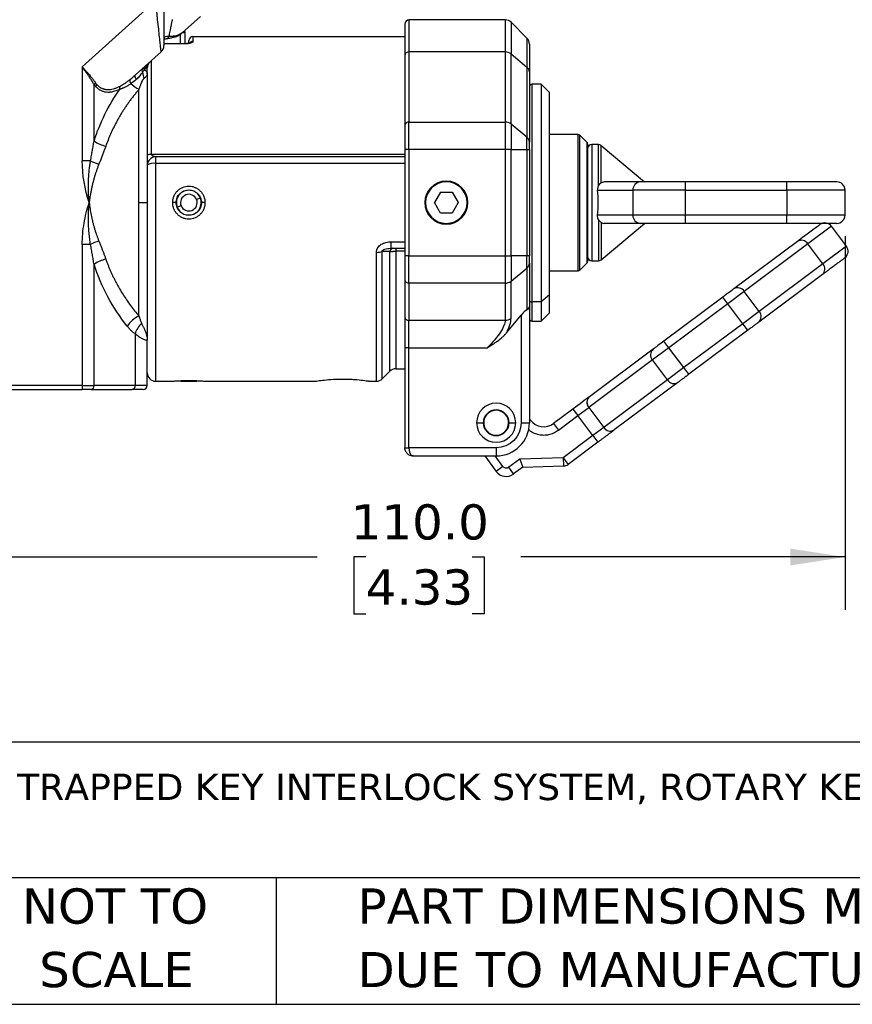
# Model space of a CAD drawing. Header units: millimetres. Extents: x 13 to 546, y 13 to 419.
# Tile 2 of 25: x 70 to 170, y 13 to 131. Entities that reach past the tile are written whole.
import ezdxf

# ---------------------------------------------------------------- set-up
doc = ezdxf.new("R2010")
doc.units = ezdxf.units.MM
doc.header["$LTSCALE"] = 2
doc.linetypes.add('SLD-Solid', pattern=[0])
doc.layers.add('DIMENSIONS', color=140, linetype='SLD-Solid', lineweight=25)
doc.layers.add('TEXT', color=140, linetype='SLD-Solid', lineweight=25)
doc.styles.add('SLDTEXTSTYLE0', font='VERDANA.TTF')
doc.dimstyles.new('SLDDIMSTYLE0', dxfattribs={"dimtxt": 4.316016, "dimasz": 6.604, "dimexe": 0, "dimexo": 0.0625, "dimgap": 1.079004, "dimtad": 0, "dimtih": 1, "dimtoh": 1, "dimrnd": 1e-09, "dimzin": 4, "dimdsep": 46, "dimtxsty": 'SLDTEXTSTYLE0', "dimsah": 1, "dimcen": 0.09, "dimadec": 0, "dimazin": 1, "dimtfac": 1, "dimtofl": 0, "dimtmove": 0, "dimatfit": 3, "dimfxl": 0, "dimfrac": 2, "dimtolj": 1, "dimtzin": 12, "dimarcsym": 0})

# ---------------------------------------------------------------- blocks, each defined once
blk = doc.blocks.new('SW_NOTE_0')
at = {"layer": 'TEXT', "color": 0, "insert": (0, 4.03), "char_height": 3.175, "attachment_point": 1, "style": 'SLDTEXTSTYLE0'}
blk.add_mtext('IDEM SKORPION SERIES TRAPPED KEY INTERLOCK SYSTEM, ROTARY KEY, 1 GATE, PARTIAL BODY, A104 CODED, DIE-CAST ALUMINUM ', dxfattribs=at)
blk = doc.blocks.new('SW_NOTE_0_3')
at = {"layer": 'TEXT', "color": 0, "char_height": 4.2333, "attachment_point": 1, "style": 'SLDTEXTSTYLE0'}
for s, insert in [('PART DIMENSIONS MAY DIFFER SLIGHTLY ', (0, 5.38)), ("DUE TO MANUFACTURER'S VARIANCES", (0, -2.27))]:
    blk.add_mtext(s, dxfattribs=dict(at, insert=insert))
blk = doc.blocks.new('SW_NOTE_0_4')
at = {"layer": 'TEXT', "color": 0, "char_height": 4.233, "attachment_point": 2, "style": 'SLDTEXTSTYLE0'}
for s, insert in [('NOT TO', (10.52, 5.38)), ('SCALE', (10.71, -2.27))]:
    blk.add_mtext(s, dxfattribs=dict(at, insert=insert))
blk = doc.blocks.new('_D_11')
at = {"layer": 'DIMENSIONS'}
for p, q in [((168.93, 105.17), (168.93, 60.2)), ((58.93, 85.17), (58.93, 60.2)), ((58.93, 66.55), (105.37, 66.55)), ((111.22, 66.55), (109.77, 66.55)), ((109.77, 66.55), (109.77, 59.69)), ((124.04, 66.55), (125.49, 66.55)), ((125.49, 66.55), (125.49, 59.69)), ((168.93, 66.55), (129.89, 66.55)), ((109.77, 59.69), (111.22, 59.69)), ((125.49, 59.69), (124.04, 59.69))]:
    blk.add_line(p, q, dxfattribs=at)
for points in [[(58.93, 66.55), (65.53, 65.53), (65.53, 67.56)], [(168.93, 66.55), (162.32, 67.56), (162.32, 65.53)]]:
    blk.add_solid(points, dxfattribs=at)
at = {"layer": 'DIMENSIONS', "char_height": 4.233, "attachment_point": 1, "style": 'SLDTEXTSTYLE0'}
for s, insert in [('110.0', (109.42, 72.89)), ('4.33', (111.22, 65.06))]:
    blk.add_mtext(s, dxfattribs=dict(at, insert=insert))

msp = doc.modelspace()

# ---------------------------------------------------------------- linework, layer by layer
for p, q in [((85.925, 133.49), (77.097, 125.541)), ((89.111, 129.63), (91.315, 131.615)), ((128.011, 131.207), (116.425, 131.207)), ((116.425, 131.207), (116.425, 127.349)), ((128.011, 131.207), (128.011, 127.349)), ((130.632, 129), (128.718, 130.915)), ((128.718, 130.915), (128.718, 127.108)), ((88.473, 129.319), (89.033, 129.592)), ((89.111, 129.63), (88.844, 129.45)), ((88.925, 128.34), (88.925, 129.49)), ((89.033, 129.592), (89.111, 129.63)), ((89.111, 129.63), (89.036, 129.566)), ((89.039, 129.569), (89.078, 129.602)), ((89.425, 129.779), (89.425, 129.913)), ((89.425, 129.779), (89.425, 128.34)), ((90.425, 129.207), (90.425, 128.605)), ((90.425, 129.207), (115.925, 129.207)), ((89.425, 128.34), (86.925, 128.34)), ((89.425, 128.318), (86.925, 128.318)), ((87.386, 128.976), (87.415, 128.986)), ((89.425, 128.318), (89.425, 128.34)), ((130.632, 129), (130.632, 125.529)), ((83.501, 124.579), (86.594, 127.364)), ((115.925, 126.937), (115.925, 118.487)), ((116.425, 127.349), (116.425, 118.899)), ((128.011, 127.349), (116.425, 127.349)), ((128.011, 127.349), (128.011, 118.899)), ((128.718, 118.658), (128.718, 127.108)), ((128.718, 127.108), (130.632, 125.529)), ((85.425, 115.061), (85.425, 126.312)), ((77.097, 125.541), (77.097, 114.25)), ((84.727, 125.416), (84.925, 125.416)), ((84.925, 124.705), (84.925, 125.416)), ((130.632, 125.529), (130.632, 117.079)), ((130.925, 124.946), (130.925, 116.496)), ((78.511, 116.614), (78.511, 123.443)), ((132.325, 123.457), (131.225, 123.457)), ((131.225, 123.457), (131.225, 97.25)), ((133.325, 122.457), (132.325, 123.457)), ((132.325, 123.457), (132.325, 97.25)), ((83.925, 109.207), (83.925, 122.85)), ((133.325, 98.089), (133.325, 122.457)), ((116.425, 115.601), (116.425, 118.899)), ((116.425, 118.899), (128.011, 118.899)), ((128.011, 118.899), (128.011, 115.601)), ((128.718, 118.658), (128.718, 115.601)), ((130.632, 117.079), (128.718, 118.658)), ((136.801, 117.407), (133.325, 117.407)), ((136.801, 101.007), (136.801, 117.407)), ((130.632, 115.601), (130.632, 117.079)), ((137.013, 101.095), (137.013, 117.32)), ((137.837, 116.495), (137.013, 117.32)), ((137.837, 116.495), (137.837, 101.92)), ((138.425, 116.207), (138.425, 102.207)), ((139.243, 116.207), (138.425, 116.207)), ((139.243, 111.252), (139.243, 116.207)), ((85.425, 115.061), (115.925, 115.061)), ((116.425, 115.601), (115.925, 115.601)), ((115.925, 115.601), (115.925, 102.814)), ((116.425, 115.601), (116.425, 102.814)), ((128.011, 115.601), (116.425, 115.601)), ((128.011, 115.601), (128.011, 102.814)), ((128.718, 115.601), (128.011, 115.601)), ((128.718, 102.814), (128.718, 115.601)), ((128.718, 115.601), (130.632, 115.601)), ((130.632, 115.601), (130.632, 102.814)), ((130.632, 115.601), (130.925, 115.601)), ((130.925, 115.601), (130.925, 102.814)), ((139.565, 111.603), (139.565, 116.09)), ((139.565, 116.09), (144.788, 111.707)), ((78.097, 114.25), (77.097, 114.25)), ((85.925, 114.707), (85.925, 113.927)), ((115.925, 114.707), (85.925, 114.707)), ((85.925, 113.927), (85.925, 87.707)), ((115.925, 113.927), (85.925, 113.927)), ((144.291, 111.707), (139.897, 111.707)), ((149.729, 110.707), (149.729, 111.707)), ((161.925, 111.707), (149.729, 111.707)), ((161.925, 110.707), (161.925, 111.707)), ((120.204, 110.457), (119.482, 109.207)), ((120.204, 110.457), (121.647, 110.457)), ((121.647, 110.457), (122.369, 109.207)), ((139.132, 110.707), (143.385, 110.707)), ((149.729, 110.707), (143.385, 110.707)), ((143.385, 110.707), (143.385, 107.707)), ((149.729, 110.707), (161.925, 110.707)), ((149.729, 107.707), (149.729, 110.707)), ((168.925, 110.707), (161.925, 110.707)), ((161.925, 110.707), (161.925, 107.707)), ((168.925, 107.707), (168.925, 110.707)), ((83.925, 95.565), (83.925, 109.207)), ((83.925, 109.207), (84.925, 109.207)), ((88.4, 109.207), (87.981, 109.207)), ((91.32, 109.759), (90.855, 109.575)), ((91.45, 109.207), (91.365, 108.704)), ((91.869, 109.205), (91.45, 109.206)), ((118.425, 109.207), (118.325, 109.207)), ((120.204, 107.957), (119.482, 109.207)), ((122.369, 109.207), (121.647, 107.957)), ((123.525, 109.207), (123.425, 109.207)), ((88.995, 108.84), (88.53, 108.656)), ((121.647, 107.957), (120.204, 107.957)), ((143.385, 107.707), (139.132, 107.707)), ((139.243, 107.163), (139.243, 102.207)), ((139.565, 106.812), (139.565, 102.324)), ((139.565, 102.324), (144.788, 106.707)), ((144.291, 106.707), (139.897, 106.707)), ((149.729, 107.707), (143.385, 107.707)), ((149.729, 106.707), (149.729, 107.707)), ((161.925, 107.707), (149.729, 107.707)), ((161.925, 106.707), (149.729, 106.707)), ((161.925, 106.707), (161.925, 107.707)), ((168.925, 107.707), (161.925, 107.707)), ((167.298, 106.357), (164.457, 104.236)), ((169.093, 103.953), (167.298, 106.357)), ((114.252, 104.488), (114.252, 103.707)), ((114.252, 104.488), (115.925, 104.488)), ((163.2, 104.545), (155.539, 98.827)), ((77.097, 104.165), (77.097, 87.207)), ((78.097, 104.165), (77.097, 104.165)), ((112.511, 87.707), (112.511, 103.224)), ((114.132, 103.31), (113.218, 103.306)), ((113.218, 88), (113.218, 103.306)), ((114.132, 88.915), (114.132, 103.31)), ((114.252, 103.707), (115.925, 103.707)), ((114.839, 103.707), (114.839, 103.354)), ((114.839, 103.354), (114.839, 89.207)), ((115.925, 103.354), (114.839, 103.354)), ((164.457, 104.236), (156.796, 98.517)), ((166.252, 101.832), (164.457, 104.236)), ((169.093, 103.953), (166.252, 101.832)), ((116.425, 102.814), (115.925, 102.814)), ((116.425, 99.516), (116.425, 102.814)), ((116.425, 102.814), (128.011, 102.814)), ((128.011, 102.814), (128.011, 99.516)), ((128.011, 102.814), (128.718, 102.814)), ((128.718, 102.814), (128.718, 99.757)), ((130.632, 102.814), (128.718, 102.814)), ((130.632, 101.336), (130.632, 102.814)), ((130.925, 102.814), (130.632, 102.814)), ((138.425, 102.207), (139.243, 102.207)), ((78.511, 87.207), (78.511, 101.801)), ((128.718, 99.757), (130.632, 101.336)), ((130.632, 101.336), (130.632, 96.323)), ((130.925, 101.919), (130.925, 96.695)), ((133.325, 101.007), (136.801, 101.007)), ((137.013, 101.095), (137.837, 101.92)), ((166.252, 101.832), (158.591, 96.113)), ((115.925, 99.928), (115.925, 95.452)), ((128.718, 95.281), (128.718, 99.757)), ((166.191, 100.539), (158.53, 94.82)), ((128.011, 99.516), (116.425, 99.516)), ((116.425, 99.516), (116.425, 95.039)), ((128.011, 99.516), (128.011, 95.039)), ((156.796, 98.517), (154.818, 97.041)), ((158.591, 96.113), (156.796, 98.517)), ((132.325, 97.25), (131.225, 97.25)), ((131.225, 97.25), (131.225, 94.957)), ((133.325, 98.089), (132.325, 97.25)), ((132.325, 97.25), (132.325, 94.957)), ((133.325, 95.957), (133.325, 98.089)), ((154.22, 97.842), (147.126, 92.546)), ((154.818, 97.041), (154.22, 97.842)), ((130.925, 96.695), (130.925, 82.707)), ((154.818, 97.041), (147.724, 91.745)), ((156.613, 94.637), (154.818, 97.041)), ((158.591, 96.113), (156.613, 94.637)), ((116.425, 95.039), (128.011, 95.039)), ((116.425, 91.741), (116.425, 95.039)), ((128.166, 93.533), (129.925, 95.667)), ((129.925, 95.667), (129.925, 82.707)), ((131.225, 94.957), (132.325, 94.957)), ((132.325, 94.957), (133.325, 95.957)), ((156.613, 94.637), (149.519, 89.341)), ((157.211, 93.836), (150.117, 88.54)), ((157.211, 93.836), (156.613, 94.637)), ((83.461, 93.429), (83.461, 87.207)), ((84.925, 87.207), (84.925, 92.659)), ((147.724, 91.745), (147.126, 92.546)), ((116.425, 91.741), (115.925, 91.741)), ((115.925, 91.741), (115.925, 79.707)), ((116.425, 91.741), (125.839, 91.741)), ((116.425, 79.707), (116.425, 91.741)), ((145.808, 91.562), (138.147, 85.843)), ((147.724, 91.745), (145.747, 90.269)), ((149.519, 89.341), (147.724, 91.745)), ((145.747, 90.269), (138.086, 84.55)), ((147.541, 87.865), (145.747, 90.269)), ((113.218, 88), (114.132, 88.915)), ((114.839, 89.207), (115.925, 89.207)), ((149.519, 89.341), (147.541, 87.865)), ((150.117, 88.54), (149.519, 89.341)), ((111.563, 87.73), (111.584, 87.729)), ((111.636, 87.721), (111.665, 87.717)), ((147.541, 87.865), (139.88, 82.146)), ((77.097, 87.207), (59.925, 87.207)), ((59.925, 86.707), (77.097, 86.707)), ((77.097, 87.207), (77.097, 86.707)), ((77.097, 87.207), (78.511, 87.207)), ((78.157, 86.707), (83.107, 86.707)), ((83.461, 87.207), (78.511, 87.207)), ((84.925, 87.207), (83.461, 87.207)), ((85.925, 87.707), (87.948, 87.707)), ((88.925, 87.707), (90.925, 87.707)), ((91.903, 87.707), (105.186, 87.707)), ((111.665, 87.707), (112.511, 87.707)), ((148.799, 87.555), (141.138, 81.837)), ((136.166, 84.364), (133.845, 82.632)), ((136.166, 84.364), (136.764, 83.563)), ((136.764, 83.563), (138.083, 84.548)), ((138.083, 84.548), (138.086, 84.55)), ((138.083, 84.548), (139.878, 82.144)), ((138.086, 84.55), (139.88, 82.146)), ((131.046, 83.038), (130.925, 83.2)), ((131.046, 83.038), (130.925, 82.948)), ((134.443, 81.831), (136.764, 83.563)), ((138.559, 81.159), (136.764, 83.563)), ((124.575, 82.707), (125.375, 82.707)), ((128.475, 82.707), (129.275, 82.707)), ((129.925, 82.707), (130.925, 82.707)), ((133.845, 82.632), (134.443, 81.831)), ((139.878, 82.144), (138.559, 81.159)), ((139.88, 82.146), (139.878, 82.144)), ((138.559, 81.159), (135.001, 78.503)), ((138.559, 81.159), (139.157, 80.358)), ((115.925, 79.707), (116.425, 79.707)), ((126.925, 79.707), (116.425, 79.707)), ((126.925, 79.707), (126.925, 78.707)), ((139.157, 80.358), (135.599, 77.702)), ((116.925, 78.707), (126.925, 78.707)), ((125.544, 78.707), (126.932, 76.847)), ((127.733, 77.446), (126.792, 78.707)), ((129.773, 78.344), (128.433, 77.344)), ((135.001, 78.503), (129.773, 78.344)), ((129.773, 78.344), (130.118, 77.354)), ((135.001, 78.503), (135.599, 77.702)), ((135.001, 78.503), (135.031, 77.503)), ((127.733, 77.446), (126.932, 76.847)), ((129.031, 76.543), (128.433, 77.344)), ((130.118, 77.354), (129.031, 76.543)), ((130.118, 77.354), (135.031, 77.503))]:
    msp.add_line(p, q)
at = {"flags": 128}
for points in [[(88.302, 129.172), (88.304, 129.172), (88.329, 129.18)], [(83.501, 124.579), (83.464, 124.534), (83.441, 124.477), (83.432, 124.411), (83.437, 124.337), (83.457, 124.258), (83.49, 124.178), (83.536, 124.099), (83.592, 124.024)], [(84.925, 114.915), (84.935, 114.943), (84.963, 114.971), (85.01, 114.996), (85.072, 115.018), (85.147, 115.036), (85.234, 115.05), (85.328, 115.058), (85.425, 115.061)], [(105.214, 87.721), (105.272, 87.727), (105.287, 87.73)]]:
    msp.add_lwpolyline(points, dxfattribs=at)
for centre, radius, start, end in [((116.425, 130.707), 0.5, 90, 180), ((128.011, 130.207), 1, 45, 90), ((87.208, 129.216), 0.31, 312.00849, 5.03136), ((88.227, 129.43), 0.27, 292.31846, 335.74322), ((90.425, 128.707), 0.5, 90, 180), ((85.925, 128.108), 1, 312, 0), ((90.422, 128.102), 0.503, 89.64719, 145.94229), ((129.925, 128.293), 1, 0, 45), ((116.385, 126.888), 0.463, 85.03898, 173.98031), ((128.025, 126.234), 1.115, 51.57262, 90.71028), ((85.121, 125.497), 0.402, 133.6937, 191.63459), ((84.66, 125.118), 0.379, 140.4919, 215.53421), ((86.812, 125.127), 2.471, 185.30558, 202.84535), ((84.867, 125.339), 0.35, 136.68237, 202.07487), ((130.165, 124.929), 0.76, 1.26355, 52.07802), ((79.209, 122.926), 0.869, 126.06058, 143.47258), ((79.418, 122.789), 0.818, 131.61481, 150.3303), ((83.294, 123.862), 0.465, 156.52696, 223.84993), ((85.558, 126.157), 3.688, 225.20907, 243.7333), ((131.225, 123.157), 0.3, 90, 180), ((82.072, 123.003), 0.483, 152.78964, 195.98077), ((116.385, 118.438), 0.463, 85.03898, 173.98031), ((128.025, 117.784), 1.115, 51.57262, 90.71028), ((136.801, 117.107), 0.3, 45, 90), ((81.436, 121.386), 5.597, 238.49715, 254.34428), ((130.165, 116.479), 0.76, 1.26355, 52.07802), ((137.625, 116.283), 0.3, 0, 45), ((138.425, 115.707), 0.5, 90, 180), ((139.243, 115.707), 0.5, 50, 90), ((82.195, 122.603), 9.304, 243.86218, 250.54559), ((85.925, 113.707), 1, 90, 180), ((85.687, 112.623), 1.325, 79.65476, 125.10675), ((120.925, 109.207), 2.6, 0, 180), ((120.925, 109.207), 2.5, 0, 180), ((144.341, 110.752), 0.957, 92.95214, 182.67534), ((167.925, 110.707), 1, 0, 90), ((89.925, 109.207), 1.5, 21.57126, 201.57126), ((89.925, 109.207), 1.5, 201.57126, 21.57126), ((89.925, 109.207), 1, 21.57126, 201.57126), ((89.925, 109.207), 1, 201.57126, 21.57126), ((89.925, 109.207), 1.525, 359.93766, 0), ((120.925, 109.207), 2.6, 180, 0), ((120.925, 109.207), 2.5, 180, 0), ((144.341, 107.663), 0.957, 177.32466, 267.04786), ((166.497, 105.759), 1, 36.74169, 126.74169), ((167.925, 107.707), 1, 270, 0), ((82.195, 95.812), 9.304, 109.45441, 116.13782), ((163.671, 103.75), 0.924, 31.72863, 120.64472), ((112.551, 105.986), 2.762, 269.17313, 283.97771), ((114.546, 103.298), 0.414, 98.37743, 178.2849), ((168.292, 103.355), 1, 306.74169, 36.74169), ((81.436, 97.029), 5.597, 105.65572, 121.50285), ((137.625, 102.132), 0.3, 315, 360), ((138.425, 102.707), 0.5, 180, 270), ((139.243, 102.707), 0.5, 270, 310), ((130.165, 101.936), 0.76, 307.92198, 358.73645), ((136.801, 101.307), 0.3, 270, 315), ((165.562, 101.217), 0.924, 312.83866, 41.75475), ((116.385, 99.977), 0.463, 186.01969, 274.96102), ((128.025, 100.631), 1.115, 269.28972, 308.42738), ((156.01, 98.031), 0.924, 31.72863, 120.64472), ((131.203, 97.528), 0.279, 185.43706, 274.56041), ((157.901, 95.498), 0.924, 312.83866, 41.75475), ((85.489, 92.356), 3.57, 115.97578, 146.52333), ((116.385, 95.5), 0.463, 186.01969, 274.96102), ((128.025, 96.155), 1.115, 269.28972, 308.42738), ((131.225, 95.257), 0.3, 180, 270), ((86.338, 92.509), 3.021, 133.94642, 162.27532), ((146.436, 90.884), 0.924, 132.83866, 221.75475), ((114.839, 88.207), 1, 90, 135), ((85.925, 88.707), 1, 180, 270), ((112.511, 88.707), 1, 270, 315), ((148.328, 88.351), 0.924, 211.72863, 300.64472), ((78.069, 87.145), 0.446, 281.42175, 8.04947), ((83.019, 87.145), 0.446, 281.42175, 8.04947), ((84.425, 87.207), 0.5, 270, 0), ((138.773, 85.163), 0.925, 132.83138, 221.74986), ((138.775, 85.165), 0.924, 132.83866, 221.75475), ((126.925, 82.707), 2.35, 0, 180), ((126.925, 82.707), 1.55, 90, 180), ((126.925, 82.707), 1.5, 290.9612, 110.9612), ((126.925, 82.707), 1.55, 0, 90), ((126.925, 82.707), 1.5, 110.9612, 290.9612), ((132.649, 84.235), 2, 216.74169, 306.74169), ((126.925, 82.707), 2.35, 180, 0), ((126.925, 82.707), 1.55, 180, 270), ((126.925, 82.707), 4, 270, 0), ((126.925, 82.707), 1.55, 270, 0), ((140.664, 82.63), 0.925, 211.73352, 300.652), ((140.667, 82.632), 0.924, 211.72863, 300.64472), ((135.001, 78.503), 1, 271.74169, 306.74169), ((128.134, 77.745), 1.5, 216.74169, 306.74169)]:
    msp.add_arc(centre, radius, start, end)
for centre, major_axis, ratio, start_param, end_param in [((135.943, 109.207), (0, 7), 0.4663077, 4.4964285, 4.9283495), ((129.925, 94.981), (0.94, 1.374), 0.2475294, 0.4384528, 1.223851), ((129.925, 96.695), (1, 0), 0.5266817, 5.4977871, 6.2831853)]:
    msp.add_ellipse(centre, major_axis=major_axis, ratio=ratio, start_param=start_param, end_param=end_param)
for points, knots in [([(86.594, 127.364), (86.594, 127.365), (86.594, 127.368), (86.592, 127.384), (86.589, 127.41), (86.585, 127.448), (86.58, 127.495), (86.574, 127.554), (86.566, 127.623), (86.557, 127.703), (86.535, 127.908), (86.488, 128.344), (86.402, 129.126), (86.296, 130.104), (86.197, 131.004), (86.111, 131.787), (86.053, 132.323), (85.99, 132.899), (85.949, 133.272), (85.925, 133.49)], [0, 0, 0, 0, 0.0235931, 0.0472714, 0.0710558, 0.0949673, 0.1190265, 0.1432533, 0.1676676, 0.1922887, 0.2171353, 0.3366645, 0.4669461, 0.5929204, 0.7376558, 0.8006928, 0.8718788, 0.9252086, 1, 1, 1, 1]), ([(86.925, 133.49), (86.925, 132.785), (86.925, 132.081), (86.925, 130.779), (86.925, 130.182), (86.925, 129.186), (86.925, 128.787), (86.925, 128.248), (86.925, 128.108), (86.925, 128.108)], [0, 0, 0, 0, 0.25, 0.25, 0.5, 0.5, 0.75, 0.75, 1, 1, 1, 1]), ([(87.925, 131.254), (87.91, 131.178), (87.88, 131.031), (87.838, 130.823), (87.8, 130.635), (87.766, 130.469), (87.736, 130.323), (87.693, 130.113), (87.639, 129.846), (87.575, 129.528), (87.535, 129.335), (87.517, 129.243)], [0, 0, 0, 0, 0.1110798, 0.2122083, 0.303386, 0.3846137, 0.4558927, 0.5172252, 0.6945759, 0.8554566, 1, 1, 1, 1]), ([(87.517, 129.243), (87.432, 129.233), (87.264, 129.211), (87.078, 129.151), (86.966, 129.085), (86.951, 129.034), (86.946, 129.017)], [0, 0, 0, 0, 0.2858081, 0.571753, 0.8576607, 1, 1, 1, 1]), ([(87.517, 129.243), (87.57, 129.244), (87.673, 129.246), (87.819, 129.252), (87.954, 129.259), (88.079, 129.269), (88.192, 129.28), (88.295, 129.292), (88.389, 129.305), (88.445, 129.314), (88.473, 129.319)], [0, 0, 0, 0, 0.14826631, 0.28983272, 0.42472043, 0.55295398, 0.67456195, 0.78957788, 0.89804145, 1, 1, 1, 1]), ([(88.33, 129.18), (88.457, 129.228), (88.711, 129.323), (88.922, 129.481), (89.027, 129.559)], [0, 0, 0, 0, 0.5042919, 1, 1, 1, 1]), ([(89.018, 129.551), (89.024, 129.556), (89.035, 129.565), (89.052, 129.579), (89.06, 129.586)], [0, 0, 0, 0, 0.5058773, 1, 1, 1, 1]), ([(89.166, 129.68), (89.188, 129.683), (89.261, 129.691), (89.35, 129.716), (89.415, 129.748), (89.422, 129.77), (89.425, 129.779)], [0, 0, 0, 0, 0.1381675, 0.4478922, 0.7658725, 1, 1, 1, 1]), ([(86.957, 128.899), (86.959, 128.894), (86.967, 128.871), (87.054, 128.908), (87.21, 128.945), (87.325, 128.965), (87.386, 128.976)], [0, 0, 0, 0, 0.1101453, 0.5074275, 0.7407775, 1, 1, 1, 1]), ([(87.415, 128.986), (87.565, 129.01), (87.895, 129.063), (88.176, 129.139), (88.33, 129.18)], [0, 0, 0, 0, 0.4506889, 1, 1, 1, 1]), ([(90.425, 128.605), (90.424, 128.597), (90.423, 128.58), (90.409, 128.555), (90.386, 128.53), (90.343, 128.496), (90.269, 128.455), (90.147, 128.41), (89.997, 128.372), (89.821, 128.342), (89.628, 128.322), (89.493, 128.319), (89.425, 128.318)], [0, 0, 0, 0, 0.0628841, 0.125204, 0.1874789, 0.2502294, 0.3757355, 0.5000371, 0.625652, 0.7496284, 0.8751303, 1, 1, 1, 1]), ([(89.947, 128.365), (89.936, 128.366), (89.907, 128.368), (89.806, 128.357), (89.643, 128.343), (89.501, 128.341), (89.425, 128.34)], [0, 0, 0, 0, 0.16419127, 0.40944491, 0.68655357, 1, 1, 1, 1]), ([(89.925, 128.362), (89.925, 128.435), (89.925, 128.67), (89.925, 128.692), (89.925, 128.707)], [0, 0, 0, 0, 0.3111446, 1, 1, 1, 1]), ([(130.925, 128.293), (130.925, 128.292), (130.925, 128.291), (130.925, 128.276), (130.925, 128.253), (130.925, 128.22), (130.925, 128.179), (130.925, 128.127), (130.925, 128.017), (130.925, 127.804), (130.925, 127.418), (130.925, 126.932), (130.925, 126.451), (130.925, 126.024), (130.925, 125.687), (130.925, 125.33), (130.925, 125.074), (130.925, 124.946)], [0, 0, 0, 0, 0.0367949, 0.0735486, 0.1102793, 0.1470047, 0.1837431, 0.2205123, 0.2573302, 0.3844221, 0.5115605, 0.6357171, 0.7599192, 0.8199701, 0.8799484, 0.9399322, 1, 1, 1, 1]), ([(85.256, 126.159), (85.234, 126.138), (85.193, 126.1), (85.13, 126.027), (85.072, 125.951), (85.012, 125.857), (84.956, 125.759), (84.894, 125.652), (84.823, 125.542), (84.761, 125.46), (84.727, 125.416)], [0, 0, 0, 0, 0.13840127, 0.25020632, 0.38801366, 0.50013595, 0.62855803, 0.75011679, 0.86692634, 1, 1, 1, 1]), ([(85.256, 126.159), (85.152, 126.066), (85.068, 125.951), (84.955, 125.696), (84.925, 125.556), (84.925, 125.416)], [0, 0, 0, 0, 0.5, 0.5, 1, 1, 1, 1]), ([(77.097, 125.541), (77.144, 125.489), (77.237, 125.388), (77.37, 125.241), (77.493, 125.105), (77.606, 124.979), (77.709, 124.864), (77.802, 124.759), (77.885, 124.664), (78.036, 124.489), (78.242, 124.241), (78.49, 123.925), (78.631, 123.724), (78.698, 123.628)], [0, 0, 0, 0, 0.0811331, 0.1570025, 0.2276087, 0.2929519, 0.3530328, 0.407852, 0.4574107, 0.5017103, 0.6808208, 0.8468622, 1, 1, 1, 1]), ([(78.511, 123.443), (78.482, 123.495), (78.422, 123.602), (78.324, 123.765), (78.219, 123.935), (78.105, 124.112), (77.984, 124.294), (77.837, 124.51), (77.647, 124.782), (77.393, 125.135), (77.202, 125.397), (77.097, 125.541)], [0, 0, 0, 0, 0.0759864, 0.1548195, 0.2365012, 0.3210331, 0.4084167, 0.4986532, 0.6287935, 0.7959126, 1, 1, 1, 1]), ([(82.868, 124.047), (82.989, 124.144), (83.207, 124.319), (83.41, 124.499), (83.501, 124.579)], [0, 0, 0, 0, 0.5538681, 1, 1, 1, 1]), ([(84.351, 124.898), (84.222, 124.725), (84.112, 124.574), (83.868, 124.291), (83.736, 124.157), (83.592, 124.024)], [0, 0, 0, 0, 0.5, 0.5, 1, 1, 1, 1]), ([(84.925, 124.705), (84.924, 124.687), (84.923, 124.653), (84.91, 124.601), (84.891, 124.552), (84.866, 124.503), (84.825, 124.441), (84.76, 124.363), (84.661, 124.268), (84.576, 124.2), (84.535, 124.167)], [0, 0, 0, 0, 0.10969068, 0.21460627, 0.31470187, 0.40993484, 0.50026604, 0.67578142, 0.84237445, 1, 1, 1, 1]), ([(84.727, 125.416), (84.71, 125.396), (84.673, 125.355), (84.611, 125.285), (84.565, 125.234), (84.542, 125.208)], [0, 0, 0, 0, 0.3210725, 0.6541945, 1, 1, 1, 1]), ([(84.542, 125.208), (84.565, 125.199), (84.613, 125.179), (84.676, 125.143), (84.735, 125.101), (84.788, 125.053), (84.838, 124.992), (84.883, 124.914), (84.918, 124.817), (84.923, 124.744), (84.925, 124.705)], [0, 0, 0, 0, 0.0912929, 0.1867126, 0.2864082, 0.3905102, 0.4991333, 0.6452711, 0.81219, 1, 1, 1, 1]), ([(78.511, 123.443), (78.542, 123.399), (78.605, 123.312), (78.674, 123.233), (78.708, 123.194)], [0, 0, 0, 0, 0.5007497, 1, 1, 1, 1]), ([(78.698, 123.628), (78.726, 123.588), (78.782, 123.508), (78.844, 123.436), (78.875, 123.401)], [0, 0, 0, 0, 0.5010017, 1, 1, 1, 1]), ([(78.875, 123.401), (78.904, 123.37), (78.961, 123.309), (79.052, 123.227), (79.148, 123.152), (79.247, 123.084), (79.352, 123.024), (79.46, 122.972), (79.572, 122.927), (79.688, 122.891), (79.808, 122.862), (79.932, 122.842), (80.11, 122.825), (80.348, 122.826), (80.649, 122.866), (80.967, 122.945), (81.302, 123.062), (81.527, 123.169), (81.643, 123.224)], [0, 0, 0, 0, 0.0379285, 0.0760351, 0.1144301, 0.1532212, 0.192513, 0.232406, 0.2729964, 0.3143753, 0.356629, 0.3998383, 0.4440789, 0.5416111, 0.6455233, 0.7563026, 0.8743507, 1, 1, 1, 1]), ([(81.608, 122.87), (81.648, 122.882), (81.73, 122.906), (81.859, 122.953), (81.995, 123.008), (82.138, 123.073), (82.346, 123.174), (82.623, 123.325), (82.845, 123.467), (82.959, 123.54)], [0, 0, 0, 0, 0.0907889, 0.18607, 0.28599, 0.3906888, 0.5003011, 0.742823, 1, 1, 1, 1]), ([(81.643, 123.224), (81.677, 123.242), (81.75, 123.279), (81.864, 123.344), (81.988, 123.419), (82.121, 123.504), (82.306, 123.627), (82.558, 123.806), (82.758, 123.962), (82.868, 124.047)], [0, 0, 0, 0, 0.0848736, 0.177244, 0.2772069, 0.3848381, 0.5001981, 0.7263036, 1, 1, 1, 1]), ([(84.535, 124.167), (84.52, 124.155), (84.488, 124.128), (84.443, 124.075), (84.396, 124.011), (84.347, 123.934), (84.297, 123.845), (84.246, 123.743), (84.194, 123.628), (84.141, 123.499), (84.087, 123.357), (84.033, 123.201), (83.978, 123.031), (83.943, 122.911), (83.925, 122.85)], [0, 0, 0, 0, 0.0490504, 0.103917, 0.1648065, 0.2318714, 0.3052262, 0.3849578, 0.4711322, 0.5637995, 0.6629972, 0.7687521, 0.8810827, 1, 1, 1, 1]), ([(78.708, 123.194), (78.736, 123.163), (78.794, 123.101), (78.885, 123.017), (78.978, 122.938), (79.075, 122.866), (79.176, 122.801), (79.352, 122.702), (79.616, 122.594), (79.979, 122.522), (80.364, 122.514), (80.72, 122.564), (81.04, 122.646), (81.323, 122.742), (81.512, 122.827), (81.608, 122.87)], [0, 0, 0, 0, 0.03573982, 0.07150268, 0.10738792, 0.14349389, 0.17991715, 0.21675176, 0.33127267, 0.45129557, 0.57779172, 0.71190445, 0.8043864, 0.90030804, 1, 1, 1, 1]), ([(83.925, 122.85), (83.827, 122.734), (83.63, 122.504), (83.345, 122.15), (83.068, 121.794), (82.799, 121.434), (82.54, 121.071), (82.29, 120.704), (82.048, 120.335), (81.816, 119.963), (81.53, 119.484), (81.199, 118.892), (80.835, 118.181), (80.502, 117.461), (80.196, 116.736), (80.015, 116.242), (79.925, 115.997)], [0, 0, 0, 0, 0.0603085, 0.1198822, 0.17873, 0.2368614, 0.2942861, 0.3510141, 0.4070559, 0.4624224, 0.5171248, 0.6172334, 0.71549, 0.8119776, 0.9067835, 1, 1, 1, 1]), ([(78.097, 114.25), (78.136, 114.461), (78.212, 114.873), (78.319, 115.477), (78.419, 116.055), (78.481, 116.431), (78.511, 116.614)], [0, 0, 0, 0, 0.2666508, 0.5221992, 0.7666478, 1, 1, 1, 1]), ([(137.925, 116.283), (137.925, 116.282), (137.925, 116.28), (137.925, 116.266), (137.925, 116.242), (137.925, 116.209), (137.925, 116.143), (137.925, 116.019), (137.925, 115.794), (137.925, 115.501), (137.925, 115.015), (137.925, 114.246), (137.925, 113.115), (137.925, 111.847), (137.925, 110.528), (137.925, 109.207), (137.925, 107.887), (137.925, 106.568), (137.925, 105.3), (137.925, 104.169), (137.925, 103.4), (137.925, 102.914), (137.925, 102.621), (137.925, 102.396), (137.925, 102.258), (137.925, 102.18), (137.925, 102.139), (137.925, 102.134), (137.925, 102.132)], [0, 0, 0, 0, 0.0116737, 0.0233258, 0.0349721, 0.046628, 0.0583094, 0.0891936, 0.1201015, 0.1522734, 0.1844691, 0.2501183, 0.3157676, 0.3800526, 0.4417717, 0.5000028, 0.5582339, 0.6199531, 0.6842381, 0.7498874, 0.8155366, 0.8477085, 0.8799042, 0.9107884, 0.9416963, 0.9611377, 0.980548, 1, 1, 1, 1]), ([(79.925, 115.997), (79.877, 115.863), (79.779, 115.589), (79.624, 115.171), (79.458, 114.738), (79.282, 114.289), (79.159, 113.985), (79.097, 113.83)], [0, 0, 0, 0, 0.1867422, 0.3800897, 0.5800673, 0.7866973, 1, 1, 1, 1]), ([(85.925, 114.707), (85.924, 114.708), (85.922, 114.709), (85.907, 114.715), (85.882, 114.723), (85.844, 114.735), (85.772, 114.753), (85.676, 114.784), (85.569, 114.832), (85.488, 114.896), (85.435, 114.972), (85.429, 115.033), (85.425, 115.061)], [0, 0, 0, 0, 0.05288583, 0.10535068, 0.16007134, 0.21942017, 0.30149071, 0.46998495, 0.63494346, 0.77373429, 0.89230342, 1, 1, 1, 1]), ([(77.925, 109.207), (77.914, 109.345), (77.887, 109.669), (77.856, 110.23), (77.836, 110.937), (77.843, 111.71), (77.88, 112.47), (77.94, 113.141), (78.011, 113.725), (78.07, 114.084), (78.097, 114.25)], [0, 0, 0, 0, 0.0816019, 0.1927222, 0.3325399, 0.5001747, 0.6505884, 0.7836944, 0.9000287, 1, 1, 1, 1]), ([(79.097, 113.83), (79.049, 113.711), (78.954, 113.472), (78.822, 113.108), (78.697, 112.739), (78.579, 112.366), (78.47, 111.987), (78.369, 111.603), (78.275, 111.215), (78.189, 110.822), (78.111, 110.425), (78.041, 110.023), (77.978, 109.617), (77.943, 109.344), (77.925, 109.207)], [0, 0, 0, 0, 0.08144809, 0.16310853, 0.24502145, 0.32722661, 0.40976337, 0.49267059, 0.57598662, 0.65974927, 0.74399571, 0.82876251, 0.91408554, 1, 1, 1, 1]), ([(84.925, 113.707), (84.925, 112.965), (84.925, 111.48), (84.925, 109.19), (84.925, 106.885), (84.925, 104.59), (84.925, 102.353), (84.925, 100.223), (84.925, 98.224), (84.925, 96.373), (84.925, 94.692), (84.925, 93.479), (84.925, 92.902), (84.925, 92.757)], [0, 0, 0, 0, 0.0957766, 0.1915423, 0.2897866, 0.3880089, 0.4862533, 0.5844756, 0.6802579, 0.7760178, 0.8718001, 0.96756, 1, 1, 1, 1]), ([(139.243, 111.252), (139.287, 111.329), (139.339, 111.397), (139.451, 111.516), (139.51, 111.565), (139.565, 111.603)], [0, 0, 0, 0, 0.5, 0.5, 1, 1, 1, 1]), ([(149.729, 111.707), (148.587, 111.707), (147.469, 111.707), (145.542, 111.707), (144.774, 111.707), (144.291, 111.707)], [0, 0, 0, 0, 0.5, 0.5, 1, 1, 1, 1]), ([(167.925, 111.707), (167.925, 111.707), (167.293, 111.707), (165.043, 111.707), (163.516, 111.707), (161.925, 111.707)], [0, 0, 0, 0, 0.5, 0.5, 1, 1, 1, 1]), ([(87.981, 109.207), (87.981, 109.337), (87.993, 109.465), (88.042, 109.717), (88.079, 109.842), (88.175, 110.081), (88.233, 110.195), (88.373, 110.411), (88.454, 110.513), (88.632, 110.697), (88.73, 110.78), (88.942, 110.927), (89.056, 110.99), (89.409, 111.141), (89.668, 111.194), (90.053, 111.195), (90.183, 111.181), (90.435, 111.13), (90.557, 111.091), (90.794, 110.99), (90.908, 110.927), (91.119, 110.781), (91.217, 110.698), (91.398, 110.512), (91.477, 110.411), (91.617, 110.196), (91.677, 110.08), (91.82, 109.721), (91.87, 109.465), (91.869, 109.205)], [0, 0, 0, 0, 0.0625, 0.0625, 0.125, 0.125, 0.1875, 0.1875, 0.25, 0.25, 0.3125, 0.3125, 0.375, 0.375, 0.5, 0.5, 0.5625, 0.5625, 0.625, 0.625, 0.6875, 0.6875, 0.75, 0.75, 0.8125, 0.8125, 0.875, 0.875, 1, 1, 1, 1]), ([(88.4, 109.207), (88.4, 109.308), (88.41, 109.407), (88.449, 109.602), (88.478, 109.699), (88.555, 109.884), (88.602, 109.972), (88.712, 110.137), (88.777, 110.216), (88.987, 110.426), (89.157, 110.54), (89.524, 110.692), (89.725, 110.732), (90.024, 110.733), (90.125, 110.723), (90.32, 110.684), (90.416, 110.655), (90.6, 110.579), (90.689, 110.531), (90.855, 110.421), (90.932, 110.358), (91.074, 110.215), (91.137, 110.139), (91.248, 109.974), (91.295, 109.884), (91.41, 109.608), (91.45, 109.409), (91.45, 109.207)], [0, 0, 0, 0, 0.0625, 0.0625, 0.125, 0.125, 0.1875, 0.1875, 0.25, 0.25, 0.375, 0.375, 0.5, 0.5, 0.5625, 0.5625, 0.625, 0.625, 0.6875, 0.6875, 0.75, 0.75, 0.8125, 0.8125, 0.875, 0.875, 1, 1, 1, 1]), ([(77.097, 104.165), (77.097, 105.017), (77.175, 105.877), (77.46, 107.56), (77.667, 108.389), (77.925, 109.207)], [0, 0, 0, 0, 0.5, 0.5, 1, 1, 1, 1]), ([(78.097, 104.165), (78.077, 104.281), (78.039, 104.515), (77.99, 104.869), (77.948, 105.226), (77.912, 105.585), (77.884, 105.946), (77.862, 106.31), (77.842, 106.811), (77.835, 107.472), (77.857, 108.317), (77.902, 108.903), (77.925, 109.207)], [0, 0, 0, 0, 0.0702696, 0.1410107, 0.2121543, 0.2836349, 0.3553903, 0.4273621, 0.4994965, 0.6524754, 0.8190711, 1, 1, 1, 1]), ([(77.925, 109.207), (77.941, 109.081), (77.974, 108.829), (78.031, 108.454), (78.094, 108.083), (78.164, 107.715), (78.241, 107.35), (78.325, 106.99), (78.415, 106.634), (78.511, 106.282), (78.615, 105.934), (78.725, 105.59), (78.842, 105.251), (78.965, 104.915), (79.053, 104.695), (79.097, 104.585)], [0, 0, 0, 0, 0.0793264, 0.1581467, 0.2364886, 0.31438, 0.3918496, 0.4689266, 0.5456404, 0.622021, 0.6980988, 0.7739043, 0.8494688, 0.9248235, 1, 1, 1, 1]), ([(91.869, 109.205), (91.869, 109.075), (91.857, 108.948), (91.808, 108.696), (91.771, 108.571), (91.675, 108.332), (91.616, 108.219), (91.477, 108.003), (91.396, 107.901), (91.217, 107.717), (91.12, 107.634), (90.908, 107.488), (90.794, 107.425), (90.441, 107.274), (90.182, 107.22), (89.798, 107.22), (89.668, 107.233), (89.416, 107.285), (89.294, 107.323), (89.057, 107.425), (88.943, 107.488), (88.732, 107.633), (88.634, 107.716), (88.454, 107.902), (88.374, 108.003), (88.235, 108.218), (88.175, 108.334), (88.079, 108.572), (88.043, 108.695), (87.994, 108.947), (87.981, 109.078), (87.981, 109.207)], [0, 0, 0, 0, 0.0625, 0.0625, 0.125, 0.125, 0.1875, 0.1875, 0.25, 0.25, 0.3125, 0.3125, 0.375, 0.375, 0.5, 0.5, 0.5625, 0.5625, 0.625, 0.625, 0.6875, 0.6875, 0.75, 0.75, 0.8125, 0.8125, 0.875, 0.875, 0.9375, 0.9375, 1, 1, 1, 1]), ([(91.45, 109.206), (91.45, 109.105), (91.44, 109.006), (91.401, 108.811), (91.372, 108.714), (91.295, 108.53), (91.248, 108.442), (91.137, 108.277), (91.073, 108.198), (90.862, 107.988), (90.692, 107.874), (90.325, 107.723), (90.125, 107.683), (89.826, 107.682), (89.725, 107.692), (89.529, 107.731), (89.434, 107.76), (89.25, 107.837), (89.161, 107.884), (88.995, 107.995), (88.918, 108.058), (88.776, 108.2), (88.713, 108.277), (88.603, 108.442), (88.555, 108.531), (88.44, 108.808), (88.4, 109.006), (88.4, 109.207)], [0, 0, 0, 0, 0.0625, 0.0625, 0.125, 0.125, 0.1875, 0.1875, 0.25, 0.25, 0.375, 0.375, 0.5, 0.5, 0.5625, 0.5625, 0.625, 0.625, 0.6875, 0.6875, 0.75, 0.75, 0.8125, 0.8125, 0.875, 0.875, 1, 1, 1, 1]), ([(149.729, 106.707), (149.649, 106.707), (149.49, 106.707), (149.253, 106.707), (149.016, 106.707), (148.781, 106.707), (148.547, 106.707), (148.314, 106.707), (147.881, 106.707), (147.26, 106.707), (146.494, 106.707), (145.795, 106.707), (145.286, 106.707), (144.929, 106.707), (144.691, 106.707), (144.475, 106.707), (144.353, 106.707), (144.291, 106.707)], [0, 0, 0, 0, 0.0351256, 0.0701162, 0.1050267, 0.1399126, 0.1748296, 0.2098331, 0.2449782, 0.3724586, 0.5000161, 0.6274965, 0.755054, 0.8164244, 0.8775071, 0.9385998, 1, 1, 1, 1]), ([(167.925, 106.707), (167.924, 106.707), (167.923, 106.707), (167.91, 106.707), (167.891, 106.707), (167.862, 106.707), (167.807, 106.707), (167.701, 106.707), (167.51, 106.707), (167.262, 106.707), (166.85, 106.707), (166.198, 106.707), (165.396, 106.707), (164.69, 106.707), (164.145, 106.707), (163.586, 106.707), (163.089, 106.707), (162.656, 106.707), (162.291, 106.707), (162.047, 106.707), (161.925, 106.707)], [0, 0, 0, 0, 0.0233353, 0.0466281, 0.0699098, 0.0932116, 0.1165649, 0.1783006, 0.2400921, 0.3044019, 0.3687678, 0.5000056, 0.6312435, 0.6955534, 0.7599192, 0.821655, 0.8834464, 0.9223093, 0.9611121, 1, 1, 1, 1]), ([(79.097, 104.585), (79.149, 104.456), (79.252, 104.201), (79.401, 103.824), (79.542, 103.457), (79.677, 103.101), (79.804, 102.756), (79.885, 102.529), (79.925, 102.418)], [0, 0, 0, 0, 0.1782162, 0.3517963, 0.5207517, 0.685095, 0.8448395, 1, 1, 1, 1]), ([(112.511, 103.224), (112.512, 103.257), (112.514, 103.322), (112.528, 103.419), (112.55, 103.513), (112.582, 103.605), (112.622, 103.694), (112.703, 103.835), (112.851, 104.015), (113.089, 104.195), (113.361, 104.332), (113.647, 104.423), (113.948, 104.478), (114.149, 104.485), (114.252, 104.488)], [0, 0, 0, 0, 0.0423912, 0.084062, 0.1253633, 0.1666557, 0.2083002, 0.2506484, 0.3720979, 0.5007272, 0.6219726, 0.749993, 0.8729229, 1, 1, 1, 1]), ([(78.511, 101.801), (78.481, 101.984), (78.419, 102.36), (78.319, 102.938), (78.212, 103.542), (78.136, 103.954), (78.097, 104.165)], [0, 0, 0, 0, 0.2333522, 0.4778008, 0.7333492, 1, 1, 1, 1]), ([(113.218, 103.306), (113.2, 103.37), (113.222, 103.433), (113.337, 103.54), (113.427, 103.583), (113.635, 103.649), (113.751, 103.671), (113.997, 103.701), (114.123, 103.707), (114.252, 103.707)], [0, 0, 0, 0, 0.25, 0.25, 0.5, 0.5, 0.75, 0.75, 1, 1, 1, 1]), ([(114.132, 103.31), (114.157, 103.314), (114.207, 103.321), (114.29, 103.33), (114.377, 103.337), (114.467, 103.344), (114.559, 103.348), (114.653, 103.351), (114.746, 103.353), (114.809, 103.354), (114.839, 103.354)], [0, 0, 0, 0, 0.1322362, 0.2623621, 0.3903988, 0.5163673, 0.6402892, 0.7621866, 0.8820823, 1, 1, 1, 1]), ([(79.925, 102.418), (79.969, 102.295), (80.058, 102.05), (80.199, 101.685), (80.347, 101.321), (80.503, 100.959), (80.666, 100.598), (80.837, 100.24), (81.015, 99.883), (81.2, 99.529), (81.392, 99.176), (81.656, 98.714), (82.001, 98.148), (82.439, 97.484), (82.906, 96.831), (83.401, 96.186), (83.749, 95.774), (83.925, 95.565)], [0, 0, 0, 0, 0.0464175, 0.0932205, 0.1404212, 0.1880311, 0.2360616, 0.2845238, 0.3334286, 0.3827863, 0.4326073, 0.4829014, 0.581836, 0.6829524, 0.7863132, 0.8919774, 1, 1, 1, 1]), ([(168.89, 102.554), (168.889, 102.553), (168.888, 102.552), (168.876, 102.543), (168.857, 102.529), (168.831, 102.51), (168.797, 102.484), (168.756, 102.454), (168.667, 102.387), (168.495, 102.259), (168.184, 102.026), (167.792, 101.734), (167.404, 101.444), (167.059, 101.187), (166.788, 100.984), (166.5, 100.77), (166.294, 100.616), (166.191, 100.539)], [0, 0, 0, 0, 0.0368075, 0.0735734, 0.1103157, 0.1470528, 0.1838029, 0.2205841, 0.2574147, 0.3845302, 0.5116923, 0.6358386, 0.7600303, 0.8200539, 0.8800039, 0.9399596, 1, 1, 1, 1]), ([(82.511, 94.325), (81.63, 95.439), (80.848, 96.632), (79.508, 99.137), (78.949, 100.449), (78.511, 101.801)], [0, 0, 0, 0, 0.5, 0.5, 1, 1, 1, 1]), ([(83.925, 95.565), (83.946, 95.493), (83.987, 95.355), (84.051, 95.16), (84.115, 94.984), (84.177, 94.826), (84.221, 94.73), (84.242, 94.684)], [0, 0, 0, 0, 0.2290649, 0.4435499, 0.64349, 0.828944, 1, 1, 1, 1]), ([(128.011, 95.039), (128.011, 94.674), (127.811, 94.177), (127.058, 93.033), (126.506, 92.388), (125.839, 91.741)], [0, 0, 0, 0, 0.5, 0.5, 1, 1, 1, 1]), ([(82.511, 94.325), (82.556, 94.27), (82.643, 94.161), (82.778, 94.009), (82.914, 93.869), (83.05, 93.741), (83.186, 93.624), (83.322, 93.519), (83.415, 93.459), (83.461, 93.429)], [0, 0, 0, 0, 0.15487847, 0.30531653, 0.45155249, 0.59384579, 0.73247799, 0.86775352, 1, 1, 1, 1]), ([(84.242, 94.684), (84.269, 94.625), (84.324, 94.51), (84.399, 94.35), (84.468, 94.202), (84.531, 94.066), (84.587, 93.94), (84.636, 93.825), (84.68, 93.72), (84.718, 93.622), (84.78, 93.454), (84.853, 93.219), (84.914, 92.929), (84.921, 92.75), (84.925, 92.659)], [0, 0, 0, 0, 0.0664509, 0.1301754, 0.1911693, 0.2494324, 0.3049684, 0.3577835, 0.4078867, 0.4552884, 0.5000004, 0.6611449, 0.8278779, 1, 1, 1, 1]), ([(158.53, 94.82), (158.511, 94.806), (158.474, 94.778), (158.413, 94.733), (158.348, 94.684), (158.254, 94.614), (158.126, 94.518), (157.958, 94.393), (157.778, 94.259), (157.592, 94.12), (157.402, 93.978), (157.275, 93.883), (157.211, 93.836)], [0, 0, 0, 0, 0.061656, 0.1231264, 0.1846299, 0.2463852, 0.3730858, 0.5000535, 0.6267542, 0.7537219, 0.8767948, 1, 1, 1, 1]), ([(84.925, 92.659), (84.924, 92.655), (84.922, 92.645), (84.908, 92.636), (84.886, 92.631), (84.858, 92.629), (84.802, 92.633), (84.7, 92.656), (84.534, 92.716), (84.346, 92.805), (84.145, 92.918), (83.928, 93.059), (83.699, 93.226), (83.54, 93.361), (83.461, 93.429)], [0, 0, 0, 0, 0.0541423, 0.1063138, 0.1565301, 0.2048084, 0.2511683, 0.3789982, 0.5000724, 0.6036764, 0.7048731, 0.8042452, 0.9024081, 1, 1, 1, 1]), ([(125.839, 91.741), (125.999, 91.835), (126.3, 92.013), (126.714, 92.28), (127.167, 92.596), (127.568, 92.915), (127.877, 93.212), (128.046, 93.391), (128.126, 93.485), (128.166, 93.533)], [0, 0, 0, 0, 0.1886533, 0.355007, 0.5008225, 0.7500472, 0.8746382, 0.9371708, 1, 1, 1, 1]), ([(87.948, 87.707), (87.948, 87.707), (87.998, 87.712), (88.194, 87.73), (88.338, 87.742), (88.612, 87.761), (88.712, 87.767), (88.926, 87.778), (89.043, 87.784), (89.283, 87.793), (89.407, 87.796), (89.663, 87.801), (89.795, 87.802), (90.186, 87.802), (90.449, 87.797), (90.808, 87.784), (90.924, 87.778), (91.139, 87.767), (91.239, 87.761), (91.421, 87.748), (91.503, 87.742), (91.645, 87.731), (91.705, 87.725), (91.853, 87.712), (91.903, 87.707), (91.903, 87.707)], [0, 0, 0, 0, 0.125, 0.125, 0.25, 0.25, 0.3125, 0.3125, 0.375, 0.375, 0.4375, 0.4375, 0.5, 0.5, 0.625, 0.625, 0.6875, 0.6875, 0.75, 0.75, 0.8125, 0.8125, 0.875, 0.875, 1, 1, 1, 1]), ([(105.177, 87.716), (105.17, 87.715), (105.133, 87.709), (105.563, 87.776), (106.421, 87.881), (107.436, 87.954), (108.298, 87.973), (108.954, 87.966), (109.588, 87.94), (110.364, 87.885), (111.196, 87.789), (111.489, 87.744), (111.636, 87.721)], [0, 0, 0, 0, 0.032048, 0.1701639, 0.3082864, 0.4462252, 0.515712, 0.5848058, 0.6543923, 0.7235419, 0.8617365, 1, 1, 1, 1]), ([(150.117, 88.54), (150.085, 88.516), (150.022, 88.469), (149.927, 88.398), (149.833, 88.327), (149.706, 88.233), (149.55, 88.117), (149.371, 87.983), (149.203, 87.857), (149.05, 87.743), (148.912, 87.64), (148.837, 87.584), (148.799, 87.555)], [0, 0, 0, 0, 0.061656, 0.12312638, 0.18462994, 0.24638515, 0.37308584, 0.50005352, 0.62675422, 0.75372191, 0.8767948, 1, 1, 1, 1]), ([(130.773, 81.957), (130.869, 81.859), (131.109, 81.615), (131.622, 81.4), (132.214, 81.244), (132.829, 81.22), (133.613, 81.338), (134.117, 81.637), (134.443, 81.831)], [0, 0, 0, 0, 0.1026107, 0.2562604, 0.4100447, 0.5636944, 0.7174787, 1, 1, 1, 1]), ([(141.135, 81.835), (141.107, 81.814), (141.052, 81.772), (140.96, 81.704), (140.862, 81.631), (140.722, 81.526), (140.529, 81.382), (140.277, 81.194), (140.008, 80.993), (139.728, 80.784), (139.443, 80.571), (139.252, 80.429), (139.157, 80.358)], [0, 0, 0, 0, 0.06167221, 0.12314747, 0.18464485, 0.24638315, 0.37312957, 0.50005391, 0.62680034, 0.75372469, 0.87681825, 1, 1, 1, 1]), ([(116.925, 78.707), (116.893, 78.708), (116.833, 78.71), (116.749, 78.722), (116.675, 78.738), (116.612, 78.757), (116.508, 78.795), (116.371, 78.867), (116.213, 78.997), (116.086, 79.152), (115.993, 79.329), (115.936, 79.517), (115.929, 79.645), (115.925, 79.707)], [0, 0, 0, 0, 0.0640233, 0.121264, 0.171722, 0.2153975, 0.2522916, 0.3932982, 0.5179771, 0.6466321, 0.7692914, 0.8867712, 1, 1, 1, 1]), ([(116.425, 79.707), (116.426, 79.676), (116.427, 79.613), (116.434, 79.519), (116.445, 79.426), (116.461, 79.333), (116.482, 79.243), (116.507, 79.157), (116.537, 79.075), (116.582, 78.976), (116.648, 78.867), (116.732, 78.779), (116.826, 78.72), (116.889, 78.712), (116.925, 78.707)], [0, 0, 0, 0, 0.05619669, 0.11333413, 0.17153855, 0.23092938, 0.29161904, 0.35371291, 0.41730937, 0.48250001, 0.60710436, 0.74808135, 0.85289832, 1, 1, 1, 1]), ([(128.433, 77.344), (128.327, 77.265), (128.194, 77.231), (127.931, 77.269), (127.813, 77.339), (127.733, 77.446)], [0, 0, 0, 0, 0.5, 0.5, 1, 1, 1, 1])]:
    msp.add_open_spline(points, degree=3, knots=knots)
for points in [[(115.925, 130.707), (115.925, 130.707), (115.925, 129.393), (115.925, 126.937)], [(84.542, 125.208), (84.475, 125.105), (84.412, 125.002), (84.351, 124.898)], [(84.925, 124.705), (84.925, 120.727), (84.925, 115.102), (84.925, 109.207)], [(83.592, 124.024), (83.406, 123.851), (83.192, 123.691), (82.959, 123.54)], [(78.511, 116.614), (79.232, 118.835), (80.279, 120.95), (81.608, 122.87)], [(115.925, 118.487), (115.925, 117.834), (115.925, 116.754), (115.925, 115.601)], [(130.925, 115.601), (130.925, 115.959), (130.925, 116.294), (130.925, 116.496)], [(77.925, 109.207), (77.408, 110.846), (77.097, 112.524), (77.097, 114.25)], [(139.565, 111.603), (139.663, 111.671), (139.775, 111.707), (139.897, 111.707)], [(139.243, 111.252), (139.149, 111.088), (139.112, 110.898), (139.132, 110.707)], [(84.925, 109.207), (84.925, 102.744), (84.925, 96.639), (84.925, 92.659)], [(139.243, 107.163), (139.149, 107.327), (139.112, 107.517), (139.132, 107.707)], [(139.565, 106.812), (139.455, 106.888), (139.331, 107.01), (139.243, 107.163)], [(139.565, 106.812), (139.663, 106.744), (139.775, 106.707), (139.897, 106.707)], [(165.899, 106.56), (165.899, 106.56), (164.957, 105.857), (163.2, 104.545)], [(115.925, 102.814), (115.925, 101.661), (115.925, 100.581), (115.925, 99.928)], [(130.925, 101.919), (130.925, 102.121), (130.925, 102.456), (130.925, 102.814)], [(155.539, 98.827), (155.24, 98.603), (154.747, 98.235), (154.22, 97.842)], [(115.925, 95.452), (115.925, 94.612), (115.925, 93.224), (115.925, 91.741)], [(128.166, 93.533), (128.527, 94.229), (128.718, 94.833), (128.718, 95.281)], [(147.126, 92.546), (146.6, 92.154), (146.107, 91.786), (145.808, 91.562)], [(78.157, 86.707), (77.876, 86.707), (77.495, 86.707), (77.097, 86.707)], [(84.425, 86.707), (84.425, 86.707), (83.951, 86.707), (83.107, 86.707)], [(138.144, 85.841), (137.695, 85.506), (136.956, 84.954), (136.166, 84.364)], [(129.925, 82.707), (129.925, 81.052), (128.581, 79.707), (126.925, 79.707)]]:
    msp.add_open_spline(points, degree=3)
at = {"layer": 'TEXT'}
for p, q in [((546.1, 44.252), (12.7, 44.252)), ((546.1, 27.94), (12.7, 27.94)), ((100.423, 27.94), (100.423, 12.7)), ((12.7, 12.7), (546.1, 12.7))]:
    msp.add_line(p, q, dxfattribs=at)

# ---------------------------------------------------------------- block references
for name, p in [('SW_NOTE_0', (15.931, 36.432)), ('SW_NOTE_0_4', (70.514, 21.271)), ('SW_NOTE_0_3', (110.239, 21.271))]:
    msp.add_blockref(name, p, dxfattribs=at)

# ---------------------------------------------------------------- dimensions: what is measured, and where the dimension line sits
at = {"layer": 'DIMENSIONS'}
dim = msp.add_linear_dim(base=(168.925, 66.547), p1=(58.925, 87.707), p2=(168.925, 107.707), dimstyle='SLDDIMSTYLE0', dxfattribs=at)
dim.commit()
dim.dimension.update_dxf_attribs({"geometry": '_D_11', "text_midpoint": (117.629, 66.547), "dimtype": 160})

doc.saveas('drawing.dxf')
